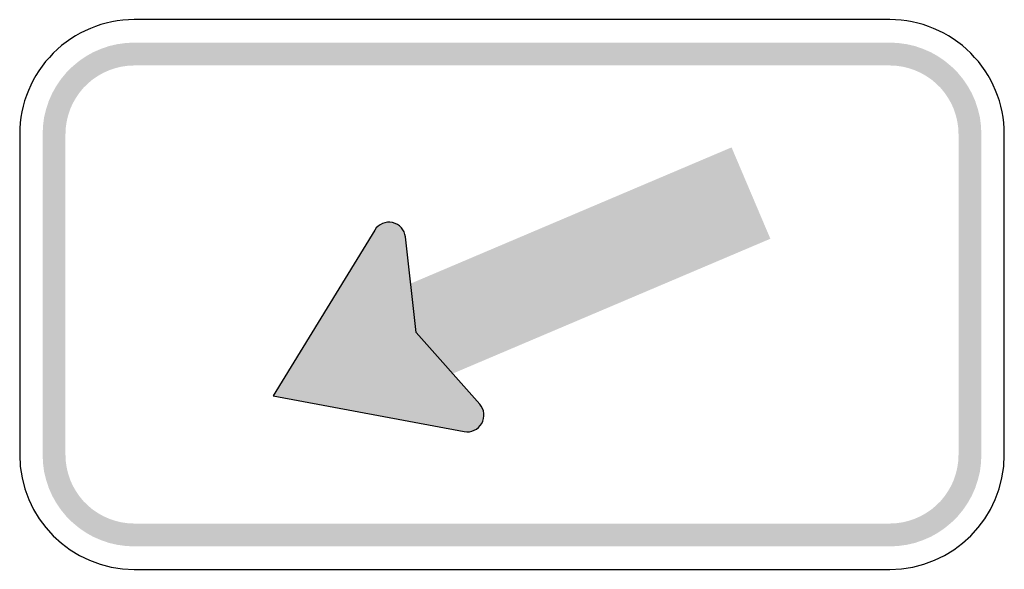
# Model space of a CAD drawing. Header units: inches. Extents: x -0.5 to 0.5, y -0.28 to 0.28.
import ezdxf

# ---------------------------------------------------------------- set-up
doc = ezdxf.new("R2010")
doc.units = ezdxf.units.IN
doc.header["$MEASUREMENT"] = 0

msp = doc.modelspace()

# ---------------------------------------------------------------- hatches: boundary and pattern name
for points in [[(-0.4767, 0.1628), (-0.4763, 0.1714), (-0.4752, 0.1799), (-0.4732, 0.1882), (-0.4705, 0.1964), (-0.467, 0.2043), (-0.4628, 0.2118), (-0.458, 0.2188), (-0.4525, 0.2255), (-0.4464, 0.2315), (-0.4398, 0.237), (-0.4327, 0.2419), (-0.4252, 0.2461), (-0.4173, 0.2495), (-0.4092, 0.2523), (-0.4008, 0.2542), (-0.3923, 0.2554), (-0.3837, 0.2558), (-0.3837, 0.2326), (-0.3902, 0.2323), (-0.3965, 0.2314), (-0.4028, 0.2299), (-0.4089, 0.2278), (-0.4148, 0.2252), (-0.4204, 0.2221), (-0.4258, 0.2185), (-0.4307, 0.2143), (-0.4353, 0.2098), (-0.4394, 0.2048), (-0.443, 0.1995), (-0.4462, 0.1939), (-0.4488, 0.188), (-0.4508, 0.1819), (-0.4523, 0.1756), (-0.4532, 0.1692), (-0.4535, 0.1628), (-0.4767, 0.1628)], [(0.3837, 0.2326), (-0.3837, 0.2326), (-0.3837, 0.2558), (0.3837, 0.2558), (0.3837, 0.2326)], [(0.3837, 0.2558), (0.3923, 0.2554), (0.4008, 0.2542), (0.4092, 0.2523), (0.4173, 0.2495), (0.4252, 0.2461), (0.4327, 0.2419), (0.4398, 0.237), (0.4464, 0.2315), (0.4525, 0.2255), (0.458, 0.2188), (0.4628, 0.2118), (0.467, 0.2043), (0.4705, 0.1964), (0.4732, 0.1882), (0.4752, 0.1799), (0.4763, 0.1714), (0.4767, 0.1628), (0.4535, 0.1628), (0.4532, 0.1692), (0.4523, 0.1756), (0.4508, 0.1819), (0.4488, 0.188), (0.4462, 0.1939), (0.443, 0.1995), (0.4394, 0.2048), (0.4353, 0.2098), (0.4307, 0.2143), (0.4258, 0.2185), (0.4204, 0.2221), (0.4148, 0.2252), (0.4089, 0.2278), (0.4028, 0.2299), (0.3965, 0.2314), (0.3902, 0.2323), (0.3837, 0.2326), (0.3837, 0.2558)], [(-0.4535, 0.1628), (-0.4535, -0.1628), (-0.4767, -0.1628), (-0.4767, 0.1628), (-0.4535, 0.1628)], [(0.4535, -0.1628), (0.4535, 0.1628), (0.4767, 0.1628), (0.4767, -0.1628), (0.4535, -0.1628)], [(0.2624, 0.0566), (-0.0986, -0.0966), (-0.138, -0.0038), (0.223, 0.1494), (0.2624, 0.0566)], [(-0.1419, 0.0563), (-0.1418, 0.058), (-0.1416, 0.0595), (-0.1412, 0.0611), (-0.1407, 0.0626), (-0.1401, 0.0641), (-0.1393, 0.0655), (-0.1384, 0.0668), (-0.1373, 0.0681), (-0.1362, 0.0692), (-0.1349, 0.0702), (-0.1336, 0.0711), (-0.1322, 0.0718), (-0.1307, 0.0725), (-0.1291, 0.0729), (-0.1276, 0.0732), (-0.126, 0.0734), (-0.1244, 0.0734), (-0.1228, 0.0733), (-0.1212, 0.073), (-0.1196, 0.0726), (-0.1181, 0.072), (-0.1167, 0.0713), (-0.1153, 0.0704), (-0.114, 0.0695), (-0.1129, 0.0684), (-0.1118, 0.0672), (-0.1109, 0.0659), (-0.11, 0.0645), (-0.1093, 0.063), (-0.1088, 0.0615), (-0.1084, 0.06), (-0.1082, 0.0584), (-0.1081, 0.0568), (-0.125, 0.0566), (-0.1419, 0.0563)], [(-0.2427, -0.103), (-0.0485, -0.1392), (-0.0953, -0.0414), (-0.1394, 0.0654), (-0.2427, -0.103)], [(-0.1394, 0.0654), (-0.1082, 0.0584), (-0.0956, -0.0407), (-0.1383, -0.0461), (-0.1394, 0.0654)], [(-0.1081, 0.0568), (-0.1081, 0.0551), (-0.1083, 0.0535), (-0.1087, 0.0518), (-0.1093, 0.0503), (-0.11, 0.0488), (-0.1108, 0.0473), (-0.1118, 0.046), (-0.1129, 0.0447), (-0.1141, 0.0436), (-0.1154, 0.0426), (-0.1168, 0.0417), (-0.1183, 0.041), (-0.1199, 0.0404), (-0.1215, 0.04), (-0.1231, 0.0398), (-0.1248, 0.0397), (-0.1264, 0.0397), (-0.1281, 0.0399), (-0.1297, 0.0403), (-0.1312, 0.0409), (-0.1327, 0.0416), (-0.1342, 0.0424), (-0.1355, 0.0434), (-0.1368, 0.0445), (-0.1379, 0.0457), (-0.1389, 0.047), (-0.1398, 0.0484), (-0.1405, 0.0499), (-0.1411, 0.0514), (-0.1415, 0.0531), (-0.1418, 0.0547), (-0.1419, 0.0563), (-0.125, 0.0566), (-0.1081, 0.0568)], [(-0.0328, -0.1114), (-0.0947, -0.0417), (-0.107, -0.0461), (-0.0736, -0.0929), (-0.0328, -0.1114)], [(-0.0485, -0.1392), (-0.0328, -0.1114), (-0.0604, -0.0815), (-0.0779, -0.0892), (-0.0485, -0.1392)], [(-0.0623, -0.1228), (-0.0623, -0.1212), (-0.062, -0.1195), (-0.0616, -0.1179), (-0.0611, -0.1163), (-0.0604, -0.1148), (-0.0596, -0.1134), (-0.0586, -0.112), (-0.0575, -0.1108), (-0.0563, -0.1097), (-0.055, -0.1087), (-0.0536, -0.1078), (-0.0521, -0.1071), (-0.0505, -0.1065), (-0.0489, -0.1061), (-0.0473, -0.1058), (-0.0456, -0.1057), (-0.044, -0.1058), (-0.0423, -0.106), (-0.0407, -0.1064), (-0.0391, -0.1069), (-0.0376, -0.1076), (-0.0362, -0.1084), (-0.0349, -0.1094), (-0.0336, -0.1105), (-0.0325, -0.1117), (-0.0315, -0.1131), (-0.0306, -0.1145), (-0.0299, -0.116), (-0.0293, -0.1175), (-0.0289, -0.1191), (-0.0286, -0.1207), (-0.0285, -0.1224), (-0.0454, -0.1226), (-0.0623, -0.1228)], [(-0.0285, -0.1224), (-0.0286, -0.1241), (-0.0288, -0.1257), (-0.0292, -0.1273), (-0.0297, -0.1289), (-0.0304, -0.1304), (-0.0313, -0.1318), (-0.0322, -0.1332), (-0.0333, -0.1344), (-0.0345, -0.1355), (-0.0359, -0.1365), (-0.0373, -0.1374), (-0.0388, -0.1381), (-0.0403, -0.1387), (-0.0419, -0.1391), (-0.0436, -0.1394), (-0.0452, -0.1395), (-0.0469, -0.1394), (-0.0485, -0.1392), (-0.0501, -0.1388), (-0.0517, -0.1383), (-0.0532, -0.1376), (-0.0546, -0.1368), (-0.056, -0.1358), (-0.0572, -0.1347), (-0.0583, -0.1335), (-0.0594, -0.1322), (-0.0602, -0.1308), (-0.0609, -0.1293), (-0.0615, -0.1277), (-0.0619, -0.1261), (-0.0622, -0.1245), (-0.0623, -0.1228), (-0.0454, -0.1226), (-0.0285, -0.1224)], [(-0.3837, -0.2558), (-0.3923, -0.2554), (-0.4008, -0.2542), (-0.4092, -0.2523), (-0.4173, -0.2495), (-0.4252, -0.2461), (-0.4327, -0.2419), (-0.4398, -0.237), (-0.4464, -0.2315), (-0.4525, -0.2255), (-0.458, -0.2188), (-0.4628, -0.2118), (-0.467, -0.2043), (-0.4705, -0.1964), (-0.4732, -0.1882), (-0.4752, -0.1799), (-0.4763, -0.1714), (-0.4767, -0.1628), (-0.4535, -0.1628), (-0.4532, -0.1692), (-0.4523, -0.1756), (-0.4508, -0.1819), (-0.4488, -0.188), (-0.4462, -0.1939), (-0.443, -0.1995), (-0.4394, -0.2048), (-0.4353, -0.2098), (-0.4307, -0.2143), (-0.4258, -0.2185), (-0.4204, -0.2221), (-0.4148, -0.2252), (-0.4089, -0.2278), (-0.4028, -0.2299), (-0.3965, -0.2314), (-0.3902, -0.2323), (-0.3837, -0.2326), (-0.3837, -0.2558)], [(0.4767, -0.1628), (0.4763, -0.1714), (0.4752, -0.1799), (0.4732, -0.1882), (0.4705, -0.1964), (0.467, -0.2043), (0.4628, -0.2118), (0.458, -0.2188), (0.4525, -0.2255), (0.4464, -0.2315), (0.4398, -0.237), (0.4327, -0.2419), (0.4252, -0.2461), (0.4173, -0.2495), (0.4092, -0.2523), (0.4008, -0.2542), (0.3923, -0.2554), (0.3837, -0.2558), (0.3837, -0.2326), (0.3902, -0.2323), (0.3965, -0.2314), (0.4028, -0.2299), (0.4089, -0.2278), (0.4148, -0.2252), (0.4204, -0.2221), (0.4258, -0.2185), (0.4307, -0.2143), (0.4353, -0.2098), (0.4394, -0.2048), (0.443, -0.1995), (0.4462, -0.1939), (0.4488, -0.188), (0.4508, -0.1819), (0.4523, -0.1756), (0.4532, -0.1692), (0.4535, -0.1628), (0.4767, -0.1628)], [(-0.3837, -0.2326), (0.3837, -0.2326), (0.3837, -0.2558), (-0.3837, -0.2558), (-0.3837, -0.2326)]]:
    msp.add_hatch(color=7).paths.add_polyline_path(points)

# ---------------------------------------------------------------- linework, layer by layer
at = {"color": 7}
for points in [[(0.3837, 0.2791), (-0.3837, 0.2791)], [(-0.5, 0.1628), (-0.5, -0.1628)], [(0.5, -0.1628), (0.5, 0.1628)], [(-0.1394, 0.0654), (-0.2427, -0.103), (-0.0485, -0.1392)], [(-0.0328, -0.1114), (-0.0975, -0.0385), (-0.1082, 0.0584)], [(-0.3837, -0.2791), (0.3837, -0.2791)]]:
    msp.add_lwpolyline(points, dxfattribs=at)
for points in [[(-0.3837, 0.2791), (-0.4146, 0.2791), (-0.4441, 0.2668), (-0.4659, 0.245), (-0.4877, 0.2232), (-0.5, 0.1936), (-0.5, 0.1628)], [(0.5, 0.1628), (0.5, 0.1936), (0.4877, 0.2232), (0.4659, 0.245), (0.4441, 0.2668), (0.4146, 0.2791), (0.3837, 0.2791)], [(-0.1082, 0.0584), (-0.1089, 0.0656), (-0.1142, 0.0715), (-0.1213, 0.073), (-0.1283, 0.0746), (-0.1356, 0.0715), (-0.1394, 0.0654)], [(-0.0485, -0.1392), (-0.0414, -0.1405), (-0.0343, -0.1372), (-0.0307, -0.1309), (-0.0271, -0.1246), (-0.028, -0.1168), (-0.0328, -0.1114)]]:
    msp.add_open_spline(points, degree=3, knots=[0, 0, 0, 0, 1, 1, 1, 2, 2, 2, 2], dxfattribs=at)
for points in [[(-0.5, -0.1628), (-0.5, -0.227), (-0.4479, -0.2791), (-0.3837, -0.2791)], [(0.3837, -0.2791), (0.4479, -0.2791), (0.5, -0.227), (0.5, -0.1628)]]:
    msp.add_open_spline(points, degree=3, dxfattribs=at)

doc.saveas('drawing.dxf')
